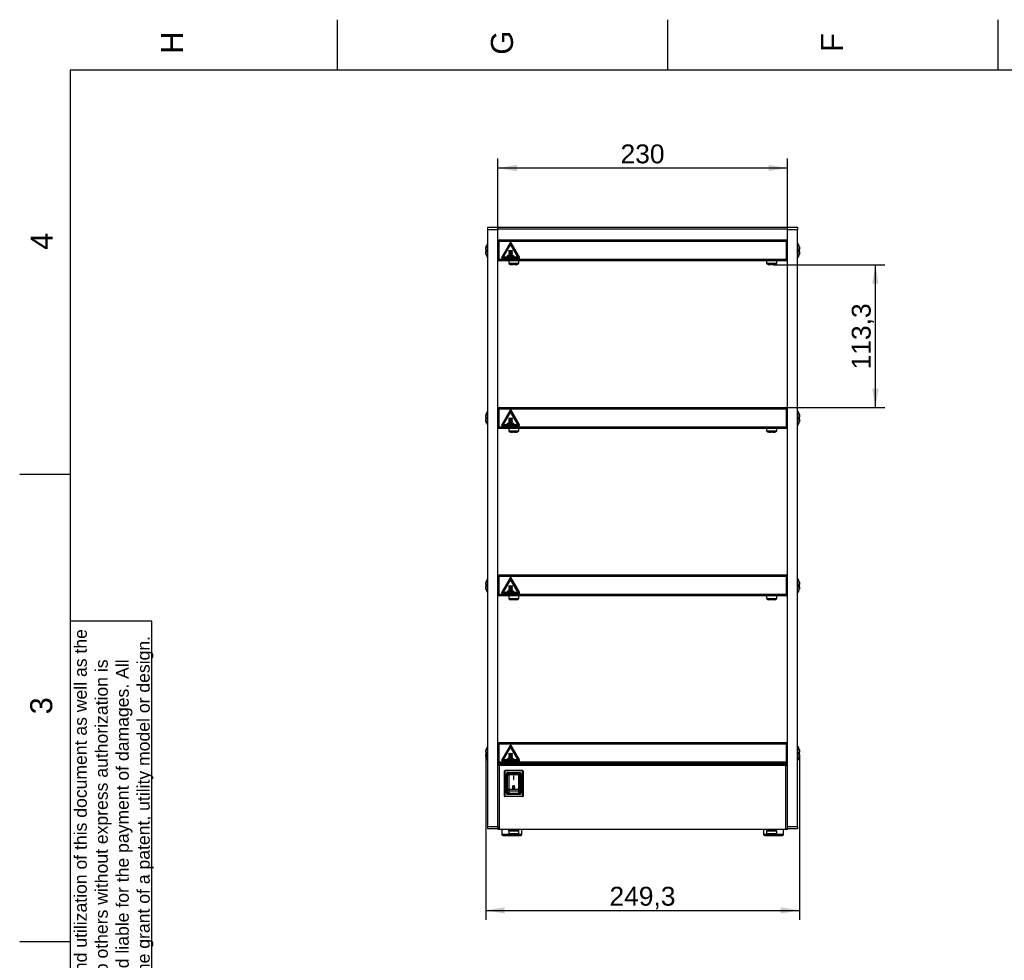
# Model space of a CAD drawing. Header units: millimetres. Extents: x 0 to 419, y 0 to 295.
# Tile 2 of 8: x 2 to 158, y 146 to 295. Entities that reach past the tile are written whole.
import ezdxf
from ezdxf.enums import TextEntityAlignment as Align

# ---------------------------------------------------------------- set-up
doc = ezdxf.new("R2010")
doc.units = ezdxf.units.MM
for name, color, linetype in [('Défaut', 7, 'Continuous'), ('Marges', 7, 'Continuous'), ('Standard', 7, 'Continuous'), ('TASSENWÄRMER_BW4', 7, 'Continuous')]:
    doc.layers.add(name, color=color, linetype=linetype)
doc.styles.add('SEACAD_Arial', font='arial.ttf')
doc.dimstyles.new('ISO', dxfattribs={"dimtxt": 3, "dimasz": 3, "dimexe": 1.5, "dimexo": 0, "dimgap": 0.75, "dimtad": 1, "dimdec": 1, "dimlfac": 5, "dimtxsty": 'SEACAD_Arial', "dimblk1": '_SE_FILLED', "dimblk2": '_SE_FILLED', "dimsah": 1, "dimcen": 1.5, "dimazin": 0, "dimtfac": 0.7, "dimtdec": 3, "dimtmove": 0, "dimatfit": 3, "dimfxl": 1, "dimarcsym": 0})

# ---------------------------------------------------------------- blocks, each defined once
blk = doc.blocks.new('SE')
at = {"layer": 'TASSENWÄRMER_BW4', "color": 7, "linetype": 'Continuous'}
for p, q in [((76.42, 261.62), (76.42, 262.02)), ((76.42, 262.02), (78.02, 262.02)), ((76.42, 166.82), (76.42, 261.62)), ((78.02, 261.62), (76.42, 261.62)), ((78.02, 262.02), (124.02, 262.02)), ((78.02, 262.02), (78.02, 261.62)), ((124.02, 261.72), (78.02, 261.72)), ((78.02, 166.82), (78.02, 261.62)), ((124.02, 261.62), (124.02, 262.02)), ((124.02, 262.02), (125.62, 262.02)), ((124.02, 166.82), (124.02, 261.62)), ((125.62, 261.62), (124.02, 261.62)), ((125.62, 262.02), (125.62, 261.62)), ((125.62, 166.82), (125.62, 261.62)), ((78.28, 259.76), (78.28, 260.02)), ((78.28, 260.02), (123.76, 260.02)), ((123.76, 259.76), (123.76, 260.02)), ((76.09, 258.49), (76.09, 258.53)), ((76.16, 258.49), (76.09, 258.49)), ((76.32, 259.37), (76.32, 257.27)), ((78.02, 259.76), (78.18, 259.76)), ((78.28, 259.76), (78.18, 259.76)), ((78.18, 259.76), (78.18, 256.96)), ((78.18, 257), (78.18, 259.76)), ((78.18, 258.92), (78.18, 258.92)), ((78.18, 258.8), (78.18, 258.8)), ((123.76, 259.76), (78.28, 259.76)), ((79.94, 259.57), (78.61, 257.27)), ((79.98, 259.54), (78.65, 257.24)), ((80.02, 259.33), (78.86, 257.32)), ((79.77, 258.35), (79.82, 258.3)), ((79.99, 258.35), (80.04, 258.3)), ((81.18, 257.32), (80.02, 259.33)), ((81.39, 257.24), (80.07, 259.54)), ((81.44, 257.27), (80.11, 259.57)), ((80.21, 258.35), (80.26, 258.3)), ((123.76, 259.76), (123.86, 259.76)), ((123.86, 259.76), (123.86, 256.96)), ((124.02, 259.76), (123.86, 259.76)), ((123.86, 257), (123.86, 259.76)), ((123.86, 258.92), (123.86, 258.92)), ((123.86, 258.8), (123.86, 258.8)), ((125.72, 257.27), (125.72, 259.37)), ((125.96, 258.49), (125.89, 258.49)), ((125.96, 258.53), (125.96, 258.49)), ((76.09, 258.15), (76.16, 258.15)), ((76.09, 258.11), (76.09, 258.15)), ((78.02, 257), (78.18, 257)), ((78.18, 256.7), (78.02, 256.7)), ((78.18, 257.84), (78.18, 257.84)), ((78.18, 257.72), (78.18, 257.72)), ((78.18, 257), (78.18, 256.7)), ((78.18, 256.96), (123.86, 256.96)), ((78.18, 256.96), (78.18, 256.7)), ((123.86, 256.7), (78.18, 256.7)), ((78.7, 257.17), (81.35, 257.17)), ((78.7, 257.12), (81.35, 257.12)), ((78.86, 257.32), (81.18, 257.32)), ((79.55, 257.42), (79.55, 257.52)), ((79.55, 257.52), (80.49, 257.52)), ((80.49, 257.42), (79.55, 257.42)), ((79.72, 256.7), (79.72, 256.3)), ((79.84, 257.57), (79.79, 257.62)), ((80.06, 257.57), (80.01, 257.62)), ((80.28, 257.57), (80.23, 257.62)), ((80.49, 257.52), (80.49, 257.42)), ((81.32, 256.3), (81.32, 256.7)), ((120.72, 256.7), (120.72, 256.3)), ((122.32, 256.3), (122.32, 256.7)), ((123.86, 257.84), (123.86, 257.84)), ((123.86, 257.72), (123.86, 257.72)), ((124.02, 257), (123.86, 257)), ((123.86, 257), (123.86, 256.7)), ((123.86, 256.96), (123.86, 256.7)), ((123.86, 256.7), (124.02, 256.7)), ((125.89, 258.15), (125.96, 258.15)), ((125.96, 258.15), (125.96, 258.11)), ((79.72, 256.3), (81.32, 256.3)), ((79.75, 256.24), (81.29, 256.24)), ((80.06, 256.08), (80.06, 256.08)), ((80.37, 256.05), (80.32, 256.05)), ((80.37, 256.08), (80.37, 256.05)), ((80.67, 256.05), (80.67, 256.08)), ((80.73, 256.05), (80.67, 256.05)), ((80.98, 256.08), (80.98, 256.08)), ((120.72, 256.3), (122.32, 256.3)), ((120.75, 256.24), (122.29, 256.24)), ((121.06, 256.08), (121.06, 256.08)), ((121.37, 256.05), (121.32, 256.05)), ((121.37, 256.08), (121.37, 256.05)), ((121.67, 256.05), (121.67, 256.08)), ((121.73, 256.05), (121.67, 256.05)), ((121.98, 256.08), (121.98, 256.08)), ((78.28, 233.13), (78.28, 233.39)), ((78.28, 233.39), (123.76, 233.39)), ((123.76, 233.13), (123.76, 233.39)), ((76.09, 231.86), (76.09, 231.91)), ((76.16, 231.86), (76.09, 231.86)), ((76.32, 232.74), (76.32, 230.65)), ((78.02, 233.13), (78.18, 233.13)), ((78.28, 233.13), (78.18, 233.13)), ((78.18, 233.13), (78.18, 230.33)), ((78.18, 230.37), (78.18, 233.13)), ((78.18, 232.29), (78.18, 232.29)), ((78.18, 232.17), (78.18, 232.17)), ((123.76, 233.13), (78.28, 233.13)), ((79.94, 232.94), (78.61, 230.64)), ((79.98, 232.92), (78.65, 230.62)), ((80.02, 232.7), (78.86, 230.69)), ((79.77, 231.72), (79.82, 231.68)), ((79.99, 231.72), (80.04, 231.68)), ((81.18, 230.69), (80.02, 232.7)), ((81.39, 230.62), (80.07, 232.92)), ((81.44, 230.64), (80.11, 232.94)), ((80.21, 231.72), (80.26, 231.68)), ((123.76, 233.13), (123.86, 233.13)), ((123.86, 233.13), (123.86, 230.33)), ((124.02, 233.13), (123.86, 233.13)), ((123.86, 230.37), (123.86, 233.13)), ((123.86, 232.29), (123.86, 232.29)), ((123.86, 232.17), (123.86, 232.17)), ((125.72, 230.65), (125.72, 232.74)), ((125.96, 231.86), (125.89, 231.86)), ((125.96, 231.91), (125.96, 231.86)), ((76.09, 231.52), (76.16, 231.52)), ((76.09, 231.48), (76.09, 231.52)), ((78.02, 230.37), (78.18, 230.37)), ((78.18, 230.07), (78.02, 230.07)), ((78.18, 231.22), (78.18, 231.22)), ((78.18, 231.09), (78.18, 231.09)), ((78.18, 230.37), (78.18, 230.07)), ((78.18, 230.33), (123.86, 230.33)), ((78.18, 230.33), (78.18, 230.07)), ((123.86, 230.07), (78.18, 230.07)), ((78.7, 230.54), (81.35, 230.54)), ((78.7, 230.49), (81.35, 230.49)), ((78.86, 230.69), (81.18, 230.69)), ((79.55, 230.79), (79.55, 230.89)), ((79.55, 230.89), (80.49, 230.89)), ((80.49, 230.79), (79.55, 230.79)), ((79.72, 230.07), (79.72, 229.68)), ((79.84, 230.94), (79.79, 230.99)), ((80.06, 230.94), (80.01, 230.99)), ((80.28, 230.94), (80.23, 230.99)), ((80.49, 230.89), (80.49, 230.79)), ((81.32, 229.68), (81.32, 230.07)), ((120.72, 230.07), (120.72, 229.68)), ((122.32, 229.68), (122.32, 230.07)), ((123.86, 231.22), (123.86, 231.22)), ((123.86, 231.09), (123.86, 231.09)), ((124.02, 230.37), (123.86, 230.37)), ((123.86, 230.37), (123.86, 230.07)), ((123.86, 230.33), (123.86, 230.07)), ((123.86, 230.07), (124.02, 230.07)), ((125.89, 231.52), (125.96, 231.52)), ((125.96, 231.52), (125.96, 231.48)), ((79.72, 229.68), (81.32, 229.68)), ((79.75, 229.61), (81.29, 229.61)), ((80.06, 229.46), (80.06, 229.45)), ((80.37, 229.42), (80.32, 229.42)), ((80.37, 229.46), (80.37, 229.42)), ((80.67, 229.42), (80.67, 229.46)), ((80.73, 229.42), (80.67, 229.42)), ((80.98, 229.46), (80.98, 229.45)), ((120.72, 229.68), (122.32, 229.68)), ((120.75, 229.61), (122.29, 229.61)), ((121.06, 229.46), (121.06, 229.45)), ((121.37, 229.42), (121.32, 229.42)), ((121.37, 229.46), (121.37, 229.42)), ((121.67, 229.42), (121.67, 229.46)), ((121.73, 229.42), (121.67, 229.42)), ((121.98, 229.46), (121.98, 229.45)), ((78.28, 206.51), (78.28, 206.77)), ((78.28, 206.77), (123.76, 206.77)), ((123.76, 206.51), (123.76, 206.77)), ((76.09, 205.24), (76.09, 205.28)), ((76.16, 205.24), (76.09, 205.24)), ((76.32, 206.11), (76.32, 204.02)), ((78.02, 206.51), (78.18, 206.51)), ((78.28, 206.51), (78.18, 206.51)), ((78.18, 206.51), (78.18, 203.71)), ((78.18, 203.75), (78.18, 206.51)), ((78.18, 205.67), (78.18, 205.67)), ((78.18, 205.54), (78.18, 205.54)), ((123.76, 206.51), (78.28, 206.51)), ((79.94, 206.31), (78.61, 204.02)), ((79.98, 206.29), (78.65, 203.99)), ((80.02, 206.07), (78.86, 204.06)), ((79.77, 205.1), (79.82, 205.05)), ((79.99, 205.1), (80.04, 205.05)), ((81.18, 204.06), (80.02, 206.07)), ((81.39, 203.99), (80.07, 206.29)), ((81.44, 204.02), (80.11, 206.31)), ((80.21, 205.1), (80.26, 205.05)), ((123.76, 206.51), (123.86, 206.51)), ((123.86, 206.51), (123.86, 203.71)), ((124.02, 206.51), (123.86, 206.51)), ((123.86, 203.75), (123.86, 206.51)), ((123.86, 205.67), (123.86, 205.67)), ((123.86, 205.54), (123.86, 205.54)), ((125.72, 204.02), (125.72, 206.11)), ((125.96, 205.24), (125.89, 205.24)), ((125.96, 205.28), (125.96, 205.24)), ((76.09, 204.9), (76.16, 204.9)), ((76.09, 204.85), (76.09, 204.9)), ((78.02, 203.75), (78.18, 203.75)), ((78.18, 203.45), (78.02, 203.45)), ((78.18, 204.59), (78.18, 204.59)), ((78.18, 204.47), (78.18, 204.47)), ((78.18, 203.75), (78.18, 203.45)), ((78.18, 203.71), (123.86, 203.71)), ((78.18, 203.71), (78.18, 203.45)), ((123.86, 203.45), (78.18, 203.45)), ((78.7, 203.92), (81.35, 203.92)), ((78.7, 203.87), (81.35, 203.87)), ((78.86, 204.06), (81.18, 204.06)), ((79.55, 204.16), (79.55, 204.26)), ((79.55, 204.26), (80.49, 204.26)), ((80.49, 204.16), (79.55, 204.16)), ((79.72, 203.45), (79.72, 203.05)), ((79.84, 204.32), (79.79, 204.36)), ((80.06, 204.32), (80.01, 204.36)), ((80.28, 204.32), (80.23, 204.36)), ((80.49, 204.26), (80.49, 204.16)), ((81.32, 203.05), (81.32, 203.45)), ((120.72, 203.45), (120.72, 203.05)), ((122.32, 203.05), (122.32, 203.45)), ((123.86, 204.59), (123.86, 204.59)), ((123.86, 204.47), (123.86, 204.47)), ((124.02, 203.75), (123.86, 203.75)), ((123.86, 203.75), (123.86, 203.45)), ((123.86, 203.71), (123.86, 203.45)), ((123.86, 203.45), (124.02, 203.45)), ((125.89, 204.9), (125.96, 204.9)), ((125.96, 204.9), (125.96, 204.85)), ((79.72, 203.05), (81.32, 203.05)), ((79.75, 202.99), (81.29, 202.99)), ((80.06, 202.83), (80.06, 202.82)), ((80.37, 202.8), (80.32, 202.8)), ((80.37, 202.83), (80.37, 202.8)), ((80.67, 202.8), (80.67, 202.83)), ((80.73, 202.8), (80.67, 202.8)), ((80.98, 202.83), (80.98, 202.82)), ((120.72, 203.05), (122.32, 203.05)), ((120.75, 202.99), (122.29, 202.99)), ((121.06, 202.83), (121.06, 202.82)), ((121.37, 202.8), (121.32, 202.8)), ((121.37, 202.83), (121.37, 202.8)), ((121.67, 202.8), (121.67, 202.83)), ((121.73, 202.8), (121.67, 202.8)), ((121.98, 202.83), (121.98, 202.82)), ((78.28, 179.88), (78.28, 180.14)), ((78.28, 180.14), (123.76, 180.14)), ((123.76, 179.88), (123.76, 180.14)), ((76.09, 178.61), (76.09, 178.65)), ((76.16, 178.61), (76.09, 178.61)), ((76.32, 179.49), (76.32, 177.39)), ((78.02, 179.88), (78.18, 179.88)), ((78.28, 179.88), (78.18, 179.88)), ((78.18, 179.88), (78.18, 177.08)), ((78.18, 177.12), (78.18, 179.88)), ((78.18, 179.04), (78.18, 179.04)), ((78.18, 178.92), (78.18, 178.92)), ((123.76, 179.88), (78.28, 179.88)), ((79.94, 179.69), (78.61, 177.39)), ((79.98, 179.66), (78.65, 177.36)), ((80.02, 179.45), (78.86, 177.44)), ((79.77, 178.47), (79.82, 178.42)), ((79.99, 178.47), (80.04, 178.42)), ((81.18, 177.44), (80.02, 179.45)), ((81.39, 177.36), (80.07, 179.66)), ((81.44, 177.39), (80.11, 179.69)), ((80.21, 178.47), (80.26, 178.42)), ((123.76, 179.88), (123.86, 179.88)), ((123.86, 179.88), (123.86, 177.08)), ((124.02, 179.88), (123.86, 179.88)), ((123.86, 177.12), (123.86, 179.88)), ((123.86, 179.04), (123.86, 179.04)), ((123.86, 178.92), (123.86, 178.92)), ((125.72, 177.39), (125.72, 179.49)), ((125.96, 178.61), (125.89, 178.61)), ((125.96, 178.65), (125.96, 178.61)), ((76.09, 178.27), (76.16, 178.27)), ((76.09, 178.23), (76.09, 178.27)), ((78.02, 177.12), (78.18, 177.12)), ((78.18, 177.96), (78.18, 177.96)), ((78.18, 177.84), (78.18, 177.84)), ((78.18, 177.12), (78.18, 176.82)), ((78.18, 177.12), (78.18, 177.12)), ((78.18, 177.08), (123.86, 177.08)), ((78.18, 177.08), (78.18, 176.82)), ((78.7, 177.29), (81.35, 177.29)), ((78.7, 177.24), (81.35, 177.24)), ((78.86, 177.44), (81.18, 177.44)), ((79.55, 177.54), (79.55, 177.64)), ((79.55, 177.64), (80.49, 177.64)), ((80.49, 177.54), (79.55, 177.54)), ((79.84, 177.69), (79.79, 177.74)), ((80.06, 177.69), (80.01, 177.74)), ((80.28, 177.69), (80.23, 177.74)), ((80.49, 177.64), (80.49, 177.54)), ((123.86, 177.96), (123.86, 177.96)), ((123.86, 177.84), (123.86, 177.84)), ((124.02, 177.12), (123.86, 177.12)), ((123.86, 177.12), (123.86, 176.82)), ((123.86, 177.12), (123.86, 177.12)), ((123.86, 177.08), (123.86, 176.82)), ((125.89, 178.27), (125.96, 178.27)), ((125.96, 178.27), (125.96, 178.23)), ((78.18, 176.82), (78.02, 176.82)), ((78.26, 176.52), (78.02, 176.52)), ((123.86, 176.82), (78.18, 176.82)), ((78.18, 176.82), (78.18, 176.82)), ((78.22, 176.76), (78.26, 176.76)), ((78.26, 176.76), (123.78, 176.76)), ((78.26, 176.52), (78.26, 176.76)), ((78.26, 166.36), (78.26, 176.52)), ((123.78, 176.52), (78.26, 176.52)), ((79.03, 171.65), (79.03, 175.65)), ((79.13, 175.65), (79.03, 175.65)), ((79.13, 175.75), (81.93, 175.75)), ((79.13, 175.75), (79.13, 175.65)), ((79.13, 175.65), (79.13, 171.65)), ((81.93, 175.65), (79.13, 175.65)), ((79.59, 175.39), (81.47, 175.39)), ((79.59, 175.29), (79.59, 175.39)), ((81.47, 175.29), (79.59, 175.29)), ((81.47, 175.29), (81.47, 175.39)), ((81.93, 175.75), (81.93, 175.65)), ((82.03, 175.65), (81.93, 175.65)), ((81.93, 171.65), (81.93, 175.65)), ((82.03, 175.65), (82.03, 171.65)), ((87.97, 176.76), (87.97, 176.82)), ((88.37, 176.82), (88.37, 176.76)), ((93.57, 176.82), (93.57, 176.76)), ((93.97, 176.82), (93.97, 176.76)), ((123.78, 176.76), (123.82, 176.76)), ((123.78, 176.52), (123.78, 176.76)), ((124.02, 176.52), (123.78, 176.52)), ((123.78, 166.36), (123.78, 176.52)), ((123.86, 176.82), (124.02, 176.82)), ((123.86, 176.82), (123.86, 176.82)), ((79.39, 172.11), (79.39, 175.19)), ((79.39, 175.19), (79.49, 175.19)), ((79.49, 175.19), (79.49, 172.11)), ((79.53, 172.63), (79.53, 175.05)), ((79.73, 175.25), (81.33, 175.25)), ((79.73, 175.25), (79.73, 175.04)), ((81.33, 175.04), (79.73, 175.04)), ((79.73, 175.04), (79.73, 172.74)), ((80.48, 174.87), (80.48, 174.27)), ((80.52, 174.87), (80.48, 174.87)), ((80.48, 174.27), (80.52, 174.27)), ((80.52, 174.27), (80.52, 174.87)), ((81.33, 175.04), (81.33, 175.25)), ((81.33, 172.74), (81.33, 175.04)), ((81.53, 175.05), (81.53, 172.63)), ((81.57, 172.11), (81.57, 175.19)), ((81.57, 175.19), (81.67, 175.19)), ((81.67, 175.19), (81.67, 172.11)), ((79.53, 172.25), (79.53, 172.63)), ((79.73, 172.74), (81.33, 172.74)), ((79.73, 172.74), (79.73, 172.5)), ((79.73, 172.5), (81.33, 172.5)), ((79.73, 172.5), (79.73, 172.07)), ((81.33, 172.5), (81.33, 172.74)), ((81.33, 172.07), (81.33, 172.5)), ((81.53, 172.63), (81.53, 172.25)), ((79.13, 171.65), (79.03, 171.65)), ((79.13, 171.65), (79.13, 171.55)), ((79.13, 171.65), (81.93, 171.65)), ((81.93, 171.55), (79.13, 171.55)), ((79.39, 172.11), (79.49, 172.11)), ((79.59, 172.01), (81.47, 172.01)), ((79.59, 171.91), (79.59, 172.01)), ((81.47, 171.91), (79.59, 171.91)), ((79.73, 172.07), (81.33, 172.07)), ((79.73, 172.07), (79.73, 172.05)), ((81.33, 172.05), (79.73, 172.05)), ((81.33, 172.05), (81.33, 172.07)), ((81.47, 171.91), (81.47, 172.01)), ((81.57, 172.11), (81.67, 172.11)), ((81.93, 171.65), (81.93, 171.55)), ((82.03, 171.65), (81.93, 171.65)), ((76.42, 166.42), (76.42, 166.82)), ((76.42, 166.82), (78.02, 166.82)), ((78.02, 166.42), (76.42, 166.42)), ((78.02, 166.82), (78.02, 166.42)), ((78.02, 166.36), (78.02, 166.42)), ((78.02, 166.36), (78.26, 166.36)), ((78.26, 166.36), (123.78, 166.36)), ((78.62, 166.36), (78.62, 165.56)), ((79.72, 166.1), (81.32, 166.1)), ((79.72, 166.1), (79.72, 165.7)), ((79.74, 166.29), (79.74, 166.36)), ((79.74, 166.1), (79.74, 166.21)), ((79.82, 166.1), (79.83, 166.1)), ((79.83, 166.29), (79.83, 166.36)), ((79.83, 166.29), (79.83, 166.36)), ((79.83, 166.1), (79.83, 166.21)), ((80, 166.1), (80.01, 166.1)), ((80.01, 166.1), (80.01, 166.21)), ((80.01, 166.1), (80.01, 166.21)), ((80.12, 166.36), (80.12, 166.3)), ((80.12, 166.3), (80.25, 166.3)), ((80.12, 166.3), (80.25, 166.3)), ((80.12, 166.3), (80.12, 166.1)), ((80.21, 166.36), (80.21, 166.3)), ((80.25, 166.29), (80.25, 166.36)), ((80.25, 166.3), (80.25, 166.3)), ((80.4, 166.3), (80.8, 166.3)), ((80.4, 166.3), (80.8, 166.3)), ((80.51, 166.1), (80.52, 166.1)), ((80.52, 166.1), (80.52, 166.21)), ((80.8, 166.29), (80.8, 166.36)), ((80.84, 166.36), (80.84, 166.31)), ((80.92, 166.31), (80.92, 166.36)), ((80.92, 166.1), (80.92, 166.19)), ((81.03, 166.1), (81.04, 166.1)), ((81.04, 166.29), (81.04, 166.36)), ((81.04, 166.1), (81.04, 166.21)), ((81.22, 166.1), (81.22, 166.21)), ((81.31, 166.29), (81.31, 166.36)), ((81.32, 165.7), (81.32, 166.1)), ((81.82, 165.56), (81.82, 166.36)), ((120.22, 166.36), (120.22, 165.56)), ((120.72, 166.1), (122.32, 166.1)), ((120.72, 166.1), (120.72, 165.7)), ((120.74, 166.29), (120.74, 166.36)), ((120.74, 166.1), (120.74, 166.21)), ((120.82, 166.1), (120.83, 166.1)), ((120.83, 166.29), (120.83, 166.36)), ((120.83, 166.29), (120.83, 166.36)), ((120.83, 166.1), (120.83, 166.21)), ((121, 166.1), (121.01, 166.1)), ((121.01, 166.1), (121.01, 166.21)), ((121.01, 166.1), (121.01, 166.21)), ((121.12, 166.36), (121.12, 166.3)), ((121.12, 166.3), (121.25, 166.3)), ((121.12, 166.3), (121.25, 166.3)), ((121.12, 166.3), (121.12, 166.1)), ((121.21, 166.36), (121.21, 166.3)), ((121.25, 166.29), (121.25, 166.36)), ((121.25, 166.3), (121.25, 166.3)), ((121.4, 166.3), (121.8, 166.3)), ((121.4, 166.3), (121.8, 166.3)), ((121.51, 166.1), (121.52, 166.1)), ((121.52, 166.1), (121.52, 166.21)), ((121.8, 166.29), (121.8, 166.36)), ((121.84, 166.36), (121.84, 166.31)), ((121.92, 166.31), (121.92, 166.36)), ((121.92, 166.1), (121.92, 166.19)), ((122.03, 166.1), (122.04, 166.1)), ((122.04, 166.29), (122.04, 166.36)), ((122.04, 166.1), (122.04, 166.21)), ((122.22, 166.1), (122.22, 166.21)), ((122.31, 166.29), (122.31, 166.36)), ((122.32, 165.7), (122.32, 166.1)), ((123.42, 165.56), (123.42, 166.36)), ((123.78, 166.36), (124.02, 166.36)), ((124.02, 166.42), (124.02, 166.82)), ((124.02, 166.82), (125.62, 166.82)), ((124.02, 166.36), (124.02, 166.42)), ((125.62, 166.42), (124.02, 166.42)), ((125.62, 166.82), (125.62, 166.42)), ((79.87, 165.56), (78.62, 165.56)), ((78.82, 165.36), (81.62, 165.36)), ((79.72, 165.7), (81.32, 165.7)), ((79.75, 165.64), (81.29, 165.64)), ((80.06, 165.48), (80.06, 165.48)), ((80.37, 165.45), (80.32, 165.45)), ((80.37, 165.48), (80.37, 165.45)), ((80.67, 165.45), (80.67, 165.48)), ((80.73, 165.45), (80.67, 165.45)), ((81.82, 165.56), (81.18, 165.56)), ((120.87, 165.56), (120.22, 165.56)), ((120.42, 165.36), (123.22, 165.36)), ((120.72, 165.7), (122.32, 165.7)), ((120.75, 165.64), (122.29, 165.64)), ((121.06, 165.48), (121.06, 165.48)), ((121.37, 165.45), (121.32, 165.45)), ((121.37, 165.48), (121.37, 165.45)), ((121.67, 165.45), (121.67, 165.48)), ((121.73, 165.45), (121.67, 165.45)), ((123.42, 165.56), (122.18, 165.56))]:
    blk.add_line(p, q, dxfattribs=at)
for centre in [(79.19, 257.38), (79.19, 230.76), (79.19, 204.13), (79.19, 177.5)]:
    blk.add_circle(centre, 0.001, dxfattribs=at)
for centre, radius, start, end in [((78.28, 259.76), 0.26, 90, 180), ((78.28, 259.76), 0.1, 90, 180), ((123.76, 259.76), 0.26, 0, 90), ((123.76, 259.76), 0.1, 0, 90), ((77.49, 258.59), 1.4, 146.4427, 163.0673), ((76.42, 259.3), 0.12, 90, 146.4427), ((80.19, 258.16), 0.466, 155.0493, 207.7197), ((80.26, 258.16), 0.466, 161.6972, 201.879), ((80.02, 259.52), 0.1, 30, 150), ((80.41, 258.16), 0.466, 155.0493, 207.7197), ((80.02, 259.52), 0.05, 30, 150), ((80.48, 258.16), 0.466, 161.6972, 201.879), ((80.63, 258.16), 0.466, 155.0493, 207.7197), ((80.7, 258.16), 0.466, 161.6972, 201.879), ((125.62, 259.3), 0.12, 33.5573, 90), ((124.56, 258.59), 1.4, 16.9396, 33.5573), ((77.49, 258.05), 1.4, 196.9396, 213.5573), ((76.42, 257.34), 0.12, 213.5573, 270), ((78.7, 257.22), 0.1, 150, 270), ((78.7, 257.22), 0.05, 150, 270), ((79.45, 257.77), 0.366, 335.8565, 27.7197), ((79.41, 257.77), 0.466, 335.0493, 27.7197), ((79.57, 257.76), 0.466, 341.6963, 21.8782), ((79.63, 257.77), 0.466, 335.0487, 27.719), ((79.79, 257.76), 0.466, 341.6963, 21.8782), ((79.85, 257.77), 0.466, 335.0487, 27.719), ((81.35, 257.22), 0.1, 270, 30), ((81.35, 257.22), 0.05, 270, 30), ((125.62, 257.34), 0.12, 270, 326.4427), ((124.56, 258.05), 1.4, 326.4427, 343.0673), ((79.8, 256.3), 0.08, 180, 229.4642), ((80.27, 256.85), 0.8, 229.4642, 254.9163), ((80.77, 256.85), 0.8, 285.0881, 310.5358), ((81.24, 256.3), 0.08, 310.5358, 0), ((120.8, 256.3), 0.08, 180, 229.4642), ((121.27, 256.85), 0.8, 229.4642, 254.9163), ((121.77, 256.85), 0.8, 285.0881, 310.5358), ((122.24, 256.3), 0.08, 310.5358, 0), ((78.28, 233.13), 0.26, 90, 180), ((78.28, 233.13), 0.1, 90, 180), ((123.76, 233.13), 0.26, 0, 90), ((123.76, 233.13), 0.1, 0, 90), ((77.49, 231.97), 1.4, 146.4427, 163.0673), ((76.42, 232.67), 0.12, 90, 146.4427), ((80.19, 231.53), 0.466, 155.0493, 207.7197), ((80.26, 231.53), 0.466, 161.6972, 201.879), ((80.02, 232.89), 0.1, 30, 150), ((80.41, 231.53), 0.466, 155.0493, 207.7197), ((80.02, 232.89), 0.05, 30, 150), ((80.48, 231.53), 0.466, 161.6972, 201.879), ((80.63, 231.53), 0.466, 155.0493, 207.7197), ((80.7, 231.53), 0.466, 161.6972, 201.879), ((125.62, 232.67), 0.12, 33.5573, 90), ((124.56, 231.97), 1.4, 16.9396, 33.5573), ((77.49, 231.42), 1.4, 196.9396, 213.5573), ((76.42, 230.71), 0.12, 213.5573, 270), ((78.7, 230.59), 0.1, 150, 270), ((78.7, 230.59), 0.05, 150, 270), ((79.45, 231.14), 0.366, 335.8565, 27.7197), ((79.41, 231.14), 0.466, 335.0493, 27.7197), ((79.57, 231.14), 0.466, 341.6963, 21.8782), ((79.63, 231.14), 0.466, 335.0487, 27.719), ((79.79, 231.14), 0.466, 341.6963, 21.8782), ((79.85, 231.14), 0.466, 335.0487, 27.719), ((81.35, 230.59), 0.1, 270, 30), ((81.35, 230.59), 0.05, 270, 30), ((125.62, 230.71), 0.12, 270, 326.4427), ((124.56, 231.42), 1.4, 326.4427, 343.0673), ((79.8, 229.68), 0.08, 180, 229.4642), ((80.27, 230.22), 0.8, 229.4642, 254.9163), ((80.77, 230.22), 0.8, 285.0881, 310.5358), ((81.24, 229.68), 0.08, 310.5358, 0), ((120.8, 229.68), 0.08, 180, 229.4642), ((121.27, 230.22), 0.8, 229.4642, 254.9163), ((121.77, 230.22), 0.8, 285.0881, 310.5358), ((122.24, 229.68), 0.08, 310.5358, 0), ((78.28, 206.51), 0.26, 90, 180), ((78.28, 206.51), 0.1, 90, 180), ((123.76, 206.51), 0.26, 0, 90), ((123.76, 206.51), 0.1, 0, 90), ((77.49, 205.34), 1.4, 146.4427, 163.0673), ((76.42, 206.05), 0.12, 90, 146.4427), ((80.19, 204.9), 0.466, 155.0493, 207.7197), ((80.26, 204.91), 0.466, 161.6972, 201.879), ((80.02, 206.26), 0.1, 30, 150), ((80.41, 204.9), 0.466, 155.0493, 207.7197), ((80.02, 206.26), 0.05, 30, 150), ((80.48, 204.91), 0.466, 161.6972, 201.879), ((80.63, 204.9), 0.466, 155.0493, 207.7197), ((80.7, 204.91), 0.466, 161.6972, 201.879), ((125.62, 206.05), 0.12, 33.5573, 90), ((124.56, 205.34), 1.4, 16.9396, 33.5573), ((77.49, 204.79), 1.4, 196.9396, 213.5573), ((76.42, 204.09), 0.12, 213.5573, 270), ((78.7, 203.97), 0.1, 150, 270), ((78.7, 203.97), 0.05, 150, 270), ((79.45, 204.51), 0.366, 335.8565, 27.7197), ((79.41, 204.51), 0.466, 335.0493, 27.7197), ((79.57, 204.51), 0.466, 341.6963, 21.8782), ((79.63, 204.51), 0.466, 335.0487, 27.719), ((79.79, 204.51), 0.466, 341.6963, 21.8782), ((79.85, 204.51), 0.466, 335.0487, 27.719), ((81.35, 203.97), 0.1, 270, 30), ((81.35, 203.97), 0.05, 270, 30), ((125.62, 204.09), 0.12, 270, 326.4427), ((124.56, 204.79), 1.4, 326.4427, 343.0673), ((79.8, 203.05), 0.08, 180, 229.4642), ((80.27, 203.6), 0.8, 229.4642, 254.9163), ((80.77, 203.6), 0.8, 285.0881, 310.5358), ((81.24, 203.05), 0.08, 310.5358, 0), ((120.8, 203.05), 0.08, 180, 229.4642), ((121.27, 203.6), 0.8, 229.4642, 254.9163), ((121.77, 203.6), 0.8, 285.0881, 310.5358), ((122.24, 203.05), 0.08, 310.5358, 0), ((78.28, 179.88), 0.26, 90, 180), ((78.28, 179.88), 0.1, 90, 180), ((123.76, 179.88), 0.26, 0, 90), ((123.76, 179.88), 0.1, 0, 90), ((77.49, 178.71), 1.4, 146.4427, 163.0673), ((76.42, 179.42), 0.12, 90, 146.4427), ((80.19, 178.28), 0.466, 155.0493, 207.7197), ((80.26, 178.28), 0.466, 161.6972, 201.879), ((80.02, 179.64), 0.1, 30, 150), ((80.41, 178.28), 0.466, 155.0493, 207.7197), ((80.02, 179.64), 0.05, 30, 150), ((80.48, 178.28), 0.466, 161.6972, 201.879), ((80.63, 178.28), 0.466, 155.0493, 207.7197), ((80.7, 178.28), 0.466, 161.6972, 201.879), ((125.62, 179.42), 0.12, 33.5573, 90), ((124.56, 178.71), 1.4, 16.9396, 33.5573), ((77.49, 178.17), 1.4, 196.9396, 213.5573), ((76.42, 177.46), 0.12, 213.5573, 270), ((78.7, 177.34), 0.1, 150, 270), ((78.7, 177.34), 0.05, 150, 270), ((79.45, 177.89), 0.366, 335.8565, 27.7197), ((79.41, 177.89), 0.466, 335.0493, 27.7197), ((79.57, 177.88), 0.466, 341.6963, 21.8782), ((79.63, 177.89), 0.466, 335.0487, 27.719), ((79.79, 177.88), 0.466, 341.6963, 21.8782), ((79.85, 177.89), 0.466, 335.0487, 27.719), ((81.35, 177.34), 0.1, 270, 30), ((81.35, 177.34), 0.05, 270, 30), ((125.62, 177.46), 0.12, 270, 326.4427), ((124.56, 178.17), 1.4, 326.4427, 343.0673), ((78.22, 176.56), 0.2, 90, 180), ((79.59, 175.19), 0.2, 90, 180), ((79.59, 175.19), 0.1, 90, 180), ((81.47, 175.19), 0.2, 0, 90), ((81.47, 175.19), 0.1, 0, 90), ((123.82, 176.56), 0.2, 0, 90), ((79.73, 175.05), 0.2, 90, 180), ((81.33, 175.05), 0.2, 0, 90), ((79.73, 172.25), 0.2, 180, 270), ((81.33, 172.25), 0.2, 270, 0), ((79.13, 171.65), 0.1, 180, 270), ((79.59, 172.11), 0.2, 180, 270), ((79.59, 172.11), 0.1, 180, 270), ((81.47, 172.11), 0.2, 270, 0), ((81.47, 172.11), 0.1, 270, 0), ((81.93, 171.65), 0.1, 270, 0), ((78.82, 165.56), 0.2, 180, 270), ((79.8, 165.7), 0.08, 180, 229.4642), ((80.27, 166.25), 0.8, 229.4642, 254.9163), ((80.77, 166.25), 0.8, 285.0881, 310.5358), ((81.24, 165.7), 0.08, 310.5358, 0), ((81.62, 165.56), 0.2, 270, 0), ((120.42, 165.56), 0.2, 180, 270), ((120.8, 165.7), 0.08, 180, 229.4642), ((121.27, 166.25), 0.8, 229.4642, 254.9163), ((121.77, 166.25), 0.8, 285.0881, 310.5358), ((122.24, 165.7), 0.08, 310.5358, 0), ((123.22, 165.56), 0.2, 270, 0)]:
    blk.add_arc(centre, radius, start, end, dxfattribs=at)
for centre, major_axis, ratio, start_param, end_param in [((79.73, 175.05), (0.2, 0), 0.053539, 3.141593, 4.712389), ((81.33, 175.05), (0.2, 0), 0.053539, 4.712389, 6.283185), ((79.73, 172.63), (0.2, 0), 0.522144, 1.570796, 3.141593), ((79.73, 172.63), (0.2, 0), 0.640631, 3.141593, 4.712389), ((79.73, 172.25), (0.2, 0), 0.881138, 3.141593, 4.712389), ((81.33, 172.63), (0.2, 0), 0.522144, 0, 1.570796), ((81.33, 172.63), (0.2, 0), 0.640631, 4.712389, 6.283185), ((81.33, 172.25), (0.2, 0), 0.881138, 4.712389, 6.283185), ((80.52, 166.19), (-0.777, 0.315), 0.605366, 0.41573, 0.746875), ((80.52, 166.31), (-0.777, -0.315), 0.605366, -0.480091, -0.41573), ((80.52, 166.19), (-0.777, -0.315), 0.605366, -0.589365, -0.431854), ((80.52, 166.31), (-0.777, 0.315), 0.605366, 0.490912, 0.762999), ((80.52, 166.31), (-0.777, -0.315), 0.605366, -0.676631, -0.590263), ((80.52, 166.19), (-0.777, -0.315), 0.605366, -0.762999, -0.697811), ((80.52, 166.19), (-0.776, 0.459), 0.426996, 0.771885, 1.10303), ((80.52, 166.31), (-0.776, 0.459), 0.426996, 0.858253, 1.119154), ((80.52, 166.31), (-0.789, -0.53), 0.250517, -1.214899, -1.040366), ((80.52, 166.19), (-0.789, -0.53), 0.250517, -1.214001, -1.05649), ((80.52, 166.19), (-0.799, 0.562), 0.082422, 1.280562, 1.611707), ((80.52, 166.31), (-0.799, 0.562), 0.082422, 1.367921, 1.627831), ((80.52, 166.19), (0.789, -0.53), 0.250517, 1.05649, 1.387635), ((80.52, 166.31), (0.789, -0.53), 0.250517, 1.040366, 1.301267), ((80.52, 166.31), (0.789, 0.53), 0.250517, -1.213102, -1.126734), ((80.52, 166.19), (0.789, 0.53), 0.250517, -1.105554, -1.040366), ((80.52, 166.31), (0.777, 0.315), 0.605366, 5.520186, 5.781087), ((80.52, 166.19), (0.777, 0.315), 0.605366, 5.53631, 5.867455), ((121.52, 166.19), (-0.777, 0.315), 0.605366, 0.41573, 0.746875), ((121.52, 166.31), (-0.777, -0.315), 0.605366, -0.480918, -0.41573), ((121.52, 166.19), (-0.777, -0.315), 0.605366, -0.589365, -0.431854), ((121.52, 166.31), (-0.777, 0.315), 0.605366, 0.503089, 0.762999), ((121.52, 166.31), (-0.777, -0.315), 0.605366, -0.67564, -0.589365), ((121.52, 166.19), (-0.777, -0.315), 0.605366, -0.762999, -0.697811), ((121.52, 166.19), (-0.776, 0.459), 0.426996, 0.771885, 1.10303), ((121.52, 166.31), (-0.776, 0.459), 0.426996, 0.859244, 1.119154), ((121.52, 166.31), (-0.789, -0.53), 0.250517, -1.214001, -1.040366), ((121.52, 166.19), (-0.789, -0.53), 0.250517, -1.214001, -1.05649), ((121.52, 166.19), (-0.799, 0.562), 0.082422, 1.280562, 1.611707), ((121.52, 166.31), (-0.799, 0.562), 0.082422, 1.367921, 1.627831), ((121.52, 166.19), (0.789, -0.53), 0.250517, 1.05649, 1.387635), ((121.52, 166.31), (0.789, -0.53), 0.250517, 1.040366, 1.300276), ((121.52, 166.31), (0.789, 0.53), 0.250517, -1.214001, -1.127725), ((121.52, 166.19), (0.789, 0.53), 0.250517, -1.105554, -1.040366), ((121.52, 166.31), (0.777, 0.315), 0.605366, 5.520186, 5.780096), ((121.52, 166.19), (0.777, 0.315), 0.605366, 5.53631, 5.867455)]:
    blk.add_ellipse(centre, major_axis=major_axis, ratio=ratio, start_param=start_param, end_param=end_param, dxfattribs=at)
for points, knots in [([(76.09, 258.53), (76.09, 258.61), (76.09, 258.69), (76.12, 258.85), (76.13, 258.92), (76.16, 259)], [0, 0, 0, 0, 0.5, 0.5, 1, 1, 1, 1]), ([(76.16, 258.15), (76.15, 258.21), (76.15, 258.26), (76.15, 258.38), (76.15, 258.43), (76.16, 258.49)], [0, 0, 0, 0, 0.5, 0.5, 1, 1, 1, 1]), ([(125.89, 259), (125.91, 258.92), (125.93, 258.85), (125.95, 258.69), (125.96, 258.61), (125.96, 258.53)], [0, 0, 0, 0, 0.5, 0.5, 1, 1, 1, 1]), ([(125.89, 258.49), (125.89, 258.43), (125.9, 258.38), (125.9, 258.26), (125.89, 258.21), (125.89, 258.15)], [0, 0, 0, 0, 0.5, 0.5, 1, 1, 1, 1]), ([(76.16, 257.64), (76.13, 257.71), (76.12, 257.79), (76.09, 257.95), (76.09, 258.03), (76.09, 258.11)], [0, 0, 0, 0, 0.5, 0.5, 1, 1, 1, 1]), ([(125.96, 258.11), (125.96, 258.03), (125.95, 257.95), (125.93, 257.79), (125.91, 257.72), (125.89, 257.64)], [0, 0, 0, 0, 0.5, 0.5, 1, 1, 1, 1]), ([(80.32, 256.05), (80.28, 256.05), (80.23, 256.05), (80.15, 256.06), (80.1, 256.07), (80.06, 256.08)], [0, 0, 0, 0, 0.5, 0.5, 1, 1, 1, 1]), ([(80.67, 256.08), (80.65, 256.08), (80.62, 256.08), (80.57, 256.08), (80.55, 256.08), (80.47, 256.08), (80.42, 256.08), (80.37, 256.08)], [0, 0, 0, 0, 0.25, 0.25, 0.5, 0.5, 1, 1, 1, 1]), ([(80.98, 256.08), (80.94, 256.07), (80.9, 256.06), (80.81, 256.05), (80.77, 256.05), (80.73, 256.05)], [0, 0, 0, 0, 0.5, 0.5, 1, 1, 1, 1]), ([(121.32, 256.05), (121.28, 256.05), (121.23, 256.05), (121.15, 256.06), (121.1, 256.07), (121.06, 256.08)], [0, 0, 0, 0, 0.5, 0.5, 1, 1, 1, 1]), ([(121.67, 256.08), (121.65, 256.08), (121.62, 256.08), (121.57, 256.08), (121.55, 256.08), (121.47, 256.08), (121.42, 256.08), (121.37, 256.08)], [0, 0, 0, 0, 0.25, 0.25, 0.5, 0.5, 1, 1, 1, 1]), ([(121.98, 256.08), (121.94, 256.07), (121.9, 256.06), (121.81, 256.05), (121.77, 256.05), (121.73, 256.05)], [0, 0, 0, 0, 0.5, 0.5, 1, 1, 1, 1]), ([(76.09, 231.91), (76.09, 231.99), (76.09, 232.06), (76.12, 232.22), (76.13, 232.3), (76.16, 232.37)], [0, 0, 0, 0, 0.5, 0.5, 1, 1, 1, 1]), ([(76.16, 231.52), (76.15, 231.58), (76.15, 231.64), (76.15, 231.75), (76.15, 231.81), (76.16, 231.86)], [0, 0, 0, 0, 0.5, 0.5, 1, 1, 1, 1]), ([(125.89, 232.37), (125.91, 232.3), (125.93, 232.22), (125.95, 232.06), (125.96, 231.98), (125.96, 231.91)], [0, 0, 0, 0, 0.5, 0.5, 1, 1, 1, 1]), ([(125.89, 231.86), (125.89, 231.81), (125.9, 231.75), (125.9, 231.64), (125.89, 231.58), (125.89, 231.52)], [0, 0, 0, 0, 0.5, 0.5, 1, 1, 1, 1]), ([(76.16, 231.01), (76.13, 231.09), (76.12, 231.17), (76.09, 231.32), (76.09, 231.4), (76.09, 231.48)], [0, 0, 0, 0, 0.5, 0.5, 1, 1, 1, 1]), ([(125.96, 231.48), (125.96, 231.4), (125.95, 231.32), (125.93, 231.17), (125.91, 231.09), (125.89, 231.01)], [0, 0, 0, 0, 0.5, 0.5, 1, 1, 1, 1]), ([(80.32, 229.42), (80.28, 229.42), (80.23, 229.43), (80.15, 229.44), (80.1, 229.45), (80.06, 229.46)], [0, 0, 0, 0, 0.5, 0.5, 1, 1, 1, 1]), ([(80.67, 229.46), (80.65, 229.45), (80.62, 229.45), (80.57, 229.45), (80.55, 229.45), (80.47, 229.45), (80.42, 229.45), (80.37, 229.46)], [0, 0, 0, 0, 0.25, 0.25, 0.5, 0.5, 1, 1, 1, 1]), ([(80.98, 229.46), (80.94, 229.45), (80.9, 229.44), (80.81, 229.43), (80.77, 229.42), (80.73, 229.42)], [0, 0, 0, 0, 0.5, 0.5, 1, 1, 1, 1]), ([(121.32, 229.42), (121.28, 229.42), (121.23, 229.43), (121.15, 229.44), (121.1, 229.45), (121.06, 229.46)], [0, 0, 0, 0, 0.5, 0.5, 1, 1, 1, 1]), ([(121.67, 229.46), (121.65, 229.45), (121.62, 229.45), (121.57, 229.45), (121.55, 229.45), (121.47, 229.45), (121.42, 229.45), (121.37, 229.46)], [0, 0, 0, 0, 0.25, 0.25, 0.5, 0.5, 1, 1, 1, 1]), ([(121.98, 229.46), (121.94, 229.45), (121.9, 229.44), (121.81, 229.43), (121.77, 229.42), (121.73, 229.42)], [0, 0, 0, 0, 0.5, 0.5, 1, 1, 1, 1]), ([(76.09, 205.28), (76.09, 205.36), (76.09, 205.44), (76.12, 205.59), (76.13, 205.67), (76.16, 205.75)], [0, 0, 0, 0, 0.5, 0.5, 1, 1, 1, 1]), ([(76.16, 204.9), (76.15, 204.95), (76.15, 205.01), (76.15, 205.12), (76.15, 205.18), (76.16, 205.24)], [0, 0, 0, 0, 0.5, 0.5, 1, 1, 1, 1]), ([(125.89, 205.75), (125.91, 205.67), (125.93, 205.59), (125.95, 205.44), (125.96, 205.36), (125.96, 205.28)], [0, 0, 0, 0, 0.5, 0.5, 1, 1, 1, 1]), ([(125.89, 205.24), (125.89, 205.18), (125.9, 205.12), (125.9, 205.01), (125.89, 204.95), (125.89, 204.9)], [0, 0, 0, 0, 0.5, 0.5, 1, 1, 1, 1]), ([(76.16, 204.39), (76.13, 204.46), (76.12, 204.54), (76.09, 204.7), (76.09, 204.77), (76.09, 204.85)], [0, 0, 0, 0, 0.5, 0.5, 1, 1, 1, 1]), ([(125.96, 204.85), (125.96, 204.77), (125.95, 204.69), (125.93, 204.54), (125.91, 204.46), (125.89, 204.39)], [0, 0, 0, 0, 0.5, 0.5, 1, 1, 1, 1]), ([(80.32, 202.8), (80.28, 202.8), (80.23, 202.8), (80.15, 202.81), (80.1, 202.82), (80.06, 202.83)], [0, 0, 0, 0, 0.5, 0.5, 1, 1, 1, 1]), ([(80.67, 202.83), (80.65, 202.83), (80.62, 202.83), (80.57, 202.82), (80.55, 202.82), (80.47, 202.82), (80.42, 202.83), (80.37, 202.83)], [0, 0, 0, 0, 0.25, 0.25, 0.5, 0.5, 1, 1, 1, 1]), ([(80.98, 202.83), (80.94, 202.82), (80.9, 202.81), (80.81, 202.8), (80.77, 202.8), (80.73, 202.8)], [0, 0, 0, 0, 0.5, 0.5, 1, 1, 1, 1]), ([(121.32, 202.8), (121.28, 202.8), (121.23, 202.8), (121.15, 202.81), (121.1, 202.82), (121.06, 202.83)], [0, 0, 0, 0, 0.5, 0.5, 1, 1, 1, 1]), ([(121.67, 202.83), (121.65, 202.83), (121.62, 202.83), (121.57, 202.82), (121.55, 202.82), (121.47, 202.82), (121.42, 202.83), (121.37, 202.83)], [0, 0, 0, 0, 0.25, 0.25, 0.5, 0.5, 1, 1, 1, 1]), ([(121.98, 202.83), (121.94, 202.82), (121.9, 202.81), (121.81, 202.8), (121.77, 202.8), (121.73, 202.8)], [0, 0, 0, 0, 0.5, 0.5, 1, 1, 1, 1]), ([(76.09, 178.65), (76.09, 178.73), (76.09, 178.81), (76.12, 178.97), (76.13, 179.04), (76.16, 179.12)], [0, 0, 0, 0, 0.5, 0.5, 1, 1, 1, 1]), ([(76.16, 178.27), (76.15, 178.33), (76.15, 178.38), (76.15, 178.5), (76.15, 178.55), (76.16, 178.61)], [0, 0, 0, 0, 0.5, 0.5, 1, 1, 1, 1]), ([(125.89, 179.12), (125.91, 179.04), (125.93, 178.97), (125.95, 178.81), (125.96, 178.73), (125.96, 178.65)], [0, 0, 0, 0, 0.5, 0.5, 1, 1, 1, 1]), ([(125.89, 178.61), (125.89, 178.55), (125.9, 178.5), (125.9, 178.38), (125.89, 178.33), (125.89, 178.27)], [0, 0, 0, 0, 0.5, 0.5, 1, 1, 1, 1]), ([(76.16, 177.76), (76.13, 177.83), (76.12, 177.91), (76.09, 178.07), (76.09, 178.15), (76.09, 178.23)], [0, 0, 0, 0, 0.5, 0.5, 1, 1, 1, 1]), ([(125.96, 178.23), (125.96, 178.15), (125.95, 178.07), (125.93, 177.91), (125.91, 177.84), (125.89, 177.76)], [0, 0, 0, 0, 0.5, 0.5, 1, 1, 1, 1]), ([(80.64, 173.05), (80.64, 173.1), (80.63, 173.16), (80.6, 173.24), (80.59, 173.26), (80.55, 173.31), (80.53, 173.33), (80.46, 173.33), (80.43, 173.31), (80.4, 173.26), (80.39, 173.24), (80.36, 173.15), (80.35, 173.1), (80.35, 172.99), (80.36, 172.93), (80.38, 172.85), (80.39, 172.83), (80.44, 172.79), (80.47, 172.78), (80.53, 172.78), (80.56, 172.79), (80.6, 172.83), (80.61, 172.86), (80.63, 172.94), (80.64, 172.99), (80.64, 173.05)], [0, 0, 0, 0, 0.125, 0.125, 0.1875, 0.1875, 0.25, 0.25, 0.3125, 0.3125, 0.375, 0.375, 0.5, 0.5, 0.625, 0.625, 0.6875, 0.6875, 0.75, 0.75, 0.8125, 0.8125, 0.875, 0.875, 1, 1, 1, 1]), ([(80.59, 173.05), (80.59, 173), (80.59, 172.96), (80.57, 172.89), (80.57, 172.87), (80.54, 172.83), (80.52, 172.81), (80.47, 172.81), (80.45, 172.83), (80.43, 172.87), (80.42, 172.89), (80.4, 172.95), (80.4, 173), (80.4, 173.09), (80.4, 173.13), (80.42, 173.2), (80.42, 173.22), (80.45, 173.26), (80.47, 173.28), (80.52, 173.28), (80.54, 173.27), (80.57, 173.23), (80.57, 173.2), (80.59, 173.14), (80.59, 173.09), (80.59, 173.05)], [0, 0, 0, 0, 0.125, 0.125, 0.1875, 0.1875, 0.25, 0.25, 0.3125, 0.3125, 0.375, 0.375, 0.5, 0.5, 0.625, 0.625, 0.6875, 0.6875, 0.75, 0.75, 0.8125, 0.8125, 0.875, 0.875, 1, 1, 1, 1]), ([(80.32, 165.45), (80.28, 165.45), (80.23, 165.45), (80.15, 165.46), (80.1, 165.47), (80.06, 165.48)], [0, 0, 0, 0, 0.5, 0.5, 1, 1, 1, 1]), ([(80.67, 165.48), (80.65, 165.48), (80.62, 165.48), (80.57, 165.48), (80.55, 165.48), (80.47, 165.48), (80.42, 165.48), (80.37, 165.48)], [0, 0, 0, 0, 0.25, 0.25, 0.5, 0.5, 1, 1, 1, 1]), ([(80.98, 165.48), (80.94, 165.47), (80.9, 165.46), (80.81, 165.45), (80.77, 165.45), (80.73, 165.45)], [0, 0, 0, 0, 0.5, 0.5, 1, 1, 1, 1]), ([(121.32, 165.45), (121.28, 165.45), (121.23, 165.45), (121.15, 165.46), (121.1, 165.47), (121.06, 165.48)], [0, 0, 0, 0, 0.5, 0.5, 1, 1, 1, 1]), ([(121.67, 165.48), (121.65, 165.48), (121.62, 165.48), (121.57, 165.48), (121.55, 165.48), (121.47, 165.48), (121.42, 165.48), (121.37, 165.48)], [0, 0, 0, 0, 0.25, 0.25, 0.5, 0.5, 1, 1, 1, 1]), ([(121.98, 165.48), (121.94, 165.47), (121.9, 165.46), (121.81, 165.45), (121.77, 165.45), (121.73, 165.45)], [0, 0, 0, 0, 0.5, 0.5, 1, 1, 1, 1])]:
    blk.add_open_spline(points, degree=3, knots=knots, dxfattribs=at)
blk = doc.blocks.new('DMBLK36')
at = {"layer": 'Standard', "linetype": 'Continuous'}
for points in [[(79.09, 152.98), (79.09, 153.98), (76.09, 153.48)], [(122.96, 152.98), (125.96, 153.48), (122.96, 153.98)]]:
    blk.add_hatch(color=7, dxfattribs=at).paths.add_polyline_path(points)
at = {"layer": 'Standard', "color": 7, "linetype": 'Continuous'}
for p, q in [((76.09, 178.23), (76.09, 151.98)), ((125.96, 178.23), (125.96, 151.98)), ((76.09, 153.48), (125.96, 153.48))]:
    blk.add_line(p, q, dxfattribs=at)
at = {"layer": 'Standard', "color": 7, "linetype": 'Continuous', "style": 'SEACAD_Arial'}
blk.add_text('249,3', height=3, dxfattribs=at).set_placement((95.74, 157.23), align=Align.TOP_LEFT)
blk = doc.blocks.new('_SE_FILLED')
at = {"color": 0}
blk.add_line((0, 0), (-1, 0), dxfattribs=at)
blk.add_solid([(0, 0), (-1, -0.1665), (-1, 0.1665), (0, 0)], dxfattribs=at)
blk = doc.blocks.new('DMBLK39')
at = {"layer": 'Standard', "linetype": 'Continuous'}
for points in [[(81.02, 271.93), (78.02, 271.43), (81.02, 270.93)], [(121.02, 271.93), (121.02, 270.93), (124.02, 271.43)]]:
    blk.add_hatch(color=7, dxfattribs=at).paths.add_polyline_path(points)
at = {"layer": 'Standard', "color": 7, "linetype": 'Continuous'}
for p, q in [((78.02, 261.62), (78.02, 272.93)), ((124.02, 261.62), (124.02, 272.93)), ((124.02, 271.43), (78.02, 271.43))]:
    blk.add_line(p, q, dxfattribs=at)
at = {"layer": 'Standard', "color": 7, "linetype": 'Continuous', "style": 'SEACAD_Arial'}
blk.add_text('230', height=3, dxfattribs=at).set_placement((97.5, 275.18), align=Align.TOP_LEFT)
blk = doc.blocks.new('DMBLK40')
at = {"layer": 'Standard', "linetype": 'Continuous'}
for points in [[(138.5, 253.05), (138, 256.05), (137.5, 253.05)], [(138.5, 236.39), (137.5, 236.39), (138, 233.39)]]:
    blk.add_hatch(color=7, dxfattribs=at).paths.add_polyline_path(points)
at = {"layer": 'Standard', "color": 7, "linetype": 'Continuous'}
for p, q in [((121.73, 256.05), (139.5, 256.05)), ((138, 233.39), (138, 256.05)), ((123.76, 233.39), (139.5, 233.39))]:
    blk.add_line(p, q, dxfattribs=at)
at = {"layer": 'Standard', "color": 7, "linetype": 'Continuous', "style": 'SEACAD_Arial'}
blk.add_text('113,3', height=3, rotation=90, dxfattribs=at).set_placement((134.25, 239.44), align=Align.TOP_LEFT)
blk = doc.blocks.new('SE5')
at = {"layer": 'Marges', "char_height": 3.5, "attachment_point": 1, "rotation": 90}
for s, insert, width in [('{\\fArial|b0||i0||c0|p34;\\C7;\\H3.5;\\W1.;H}', (24.47, 289.58), 3.7133), ('{\\fArial|b0||i0||c0|p34;\\C7;\\H3.5;\\W1.;G}', (76.9, 289.44), 3.8044), ('{\\fArial|b0||i0||c0|p34;\\C7;\\H3.5;\\W1.;F}', (129.35, 289.87), 3.7133), ('{\\fArial|b0||i0||c0|p34;\\C7;\\H3.5;\\W1.;4}', (3.73, 258.43), 3.8216), ('{\\fArial|b0||i0||c0|p34;\\C7;\\H3.5;\\W1.;3}', (3.67, 184.63), 3.8216)]:
    blk.add_mtext(s, dxfattribs=dict(at, insert=insert, width=width))
blk = doc.blocks.new('SE4')
at = {"layer": 'Standard'}
blk.add_blockref('SE5', (0, 0), dxfattribs=at)

msp = doc.modelspace()

# ---------------------------------------------------------------- linework, layer by layer
at = {"layer": 'Défaut', "color": 7, "linetype": 'Continuous'}
for p, q in [((23, 199.4303), (10, 199.4303)), ((10, 199.4303), (10, 10.01)), ((23, 10), (23, 199.4303))]:
    msp.add_line(p, q, dxfattribs=at)
at = {"layer": 'Marges', "color": 7, "linetype": 'Continuous'}
for p, q in [((52.5, 287), (52.5, 295)), ((105, 287), (105, 295)), ((157.5, 287), (157.5, 295)), ((410, 287), (10, 287)), ((10, 287), (10, 10)), ((10, 222.75), (2, 222.75)), ((10, 148.5), (2, 148.5))]:
    msp.add_line(p, q, dxfattribs=at)

# ---------------------------------------------------------------- block references
msp.add_blockref('SE4', (0, 0))
at = {"layer": 'Standard'}
msp.add_blockref('SE', (0, 0), dxfattribs=at)

# ---------------------------------------------------------------- texts
at = {"layer": 'Défaut', "insert": (10.6632, 105.1525), "char_height": 2, "width": 94.922642, "attachment_point": 1, "rotation": 90}
msp.add_mtext('{\\fArial|b0||i0||c0|p34;\\C7;\\H2.;\\W1.;The reproduction, distribution and utilization of this document as well as the \\P}{\\fArial|b0||i0||c0|p34;\\C7;\\H2.;\\W1.;communication of its contents to others without express authorization is \\P}{\\fArial|b0||i0||c0|p34;\\C7;\\H2.;\\W1.;prohibited. Offenders will be held liable for the payment of damages. All \\P}{\\fArial|b0||i0||c0|p34;\\C7;\\H2.;\\W1.;rights reserved in the event of the grant of a patent, utility model or design.\\P}', dxfattribs=at)

# ---------------------------------------------------------------- dimensions: what is measured, and where the dimension line sits
at = {"layer": 'Standard', "color": 7, "linetype": 'Continuous'}
dim = msp.add_linear_dim(base=(124.0229, 271.4277), p1=(124.0229, 261.6196), p2=(78.0229, 261.6196), angle=180, text='\\A1;<>', dimstyle='ISO', override={"dimdec": 2}, dxfattribs=at)
dim.commit()
dim.dimension.update_dxf_attribs({"geometry": 'DMBLK39', "text_midpoint": (101.0229, 271.4277), "dimtype": 161})
for base, p1, p2, angle, picture, middle, dimtype in [((137.9985, 256.0496), (123.7629, 233.393), (121.6729, 256.0496), 90, 'DMBLK40', (137.9985, 244.7213), 160), ((76.0895, 153.4779), (76.0895, 178.2696), (125.9562, 178.2696), 0, 'DMBLK36', (101.0229, 153.4779), 161)]:
    dim = msp.add_linear_dim(base=base, p1=p1, p2=p2, angle=angle, text='\\A1;<>', dimstyle='ISO', dxfattribs=at)
    dim.commit()
    dim.dimension.update_dxf_attribs({"geometry": picture, "text_midpoint": middle, "dimtype": dimtype})

doc.saveas('drawing.dxf')
